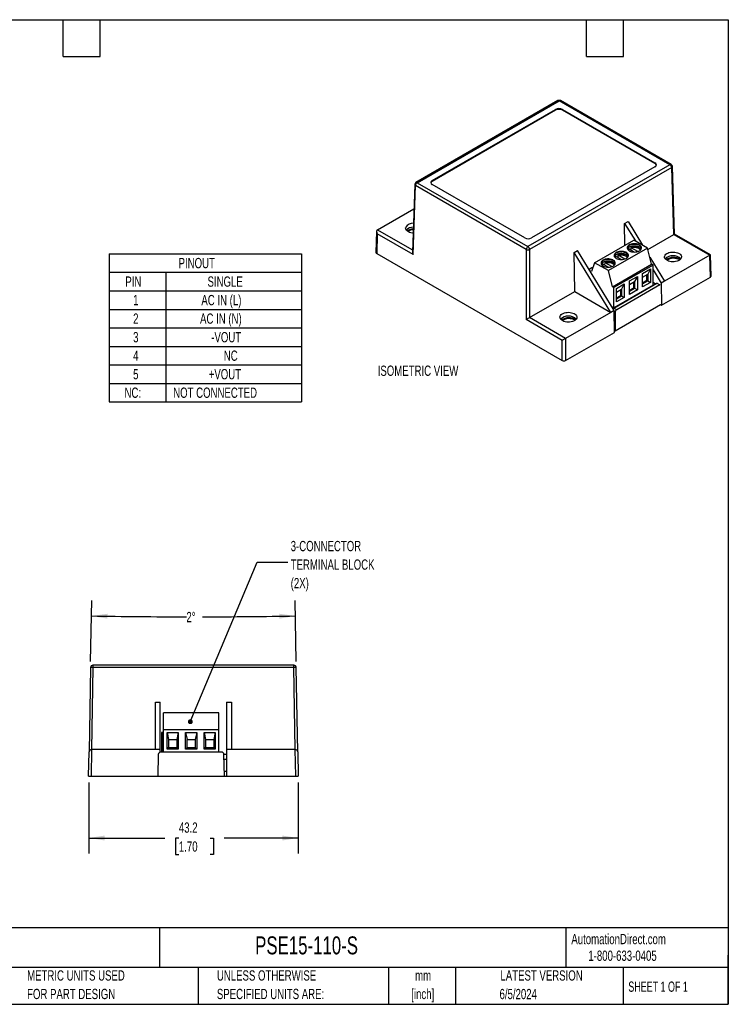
# Model space of a CAD drawing. Header units: millimetres. Extents: x 6 to 273, y 6 to 210.
# Tile 3 of 3: x 127 to 273, y 6 to 210. Entities that reach past the tile are written whole.
import ezdxf

# ---------------------------------------------------------------- set-up
doc = ezdxf.new("R2010")
doc.units = ezdxf.units.MM
doc.layers.add('DIMENSIONS', color=140, linetype='Continuous', lineweight=25)
doc.layers.add('TEXT', color=140, linetype='Continuous', lineweight=25)
doc.styles.add('SLDTEXTSTYLE0', font='TXT', dxfattribs={"width": 0.7})
doc.styles.add('SLDTEXTSTYLE1', font='TXT', dxfattribs={"width": 0.65})
doc.dimstyles.new('SLDDIMSTYLE0', dxfattribs={"dimtxt": 2.158008, "dimasz": 3.302, "dimexe": 0, "dimexo": 0.0625, "dimgap": 0.539502, "dimtad": 0, "dimtih": 1, "dimtoh": 1, "dimdec": 4, "dimzin": 12, "dimdsep": 46, "dimtxsty": 'SLDTEXTSTYLE0', "dimsah": 1, "dimcen": 0.09, "dimadec": 0, "dimazin": 3, "dimtfac": 1, "dimtdec": 0, "dimtofl": 0, "dimtmove": 0, "dimatfit": 3, "dimfxl": 0, "dimfrac": 2, "dimtolj": 1, "dimtzin": 12, "dimarcsym": 0})
doc.dimstyles.new('SLDDIMSTYLE1', dxfattribs={"dimtxt": 2.158008, "dimasz": 3.302, "dimexe": 0, "dimexo": 0.0625, "dimgap": 0.539502, "dimtad": 0, "dimtih": 1, "dimtoh": 1, "dimrnd": 1e-09, "dimzin": 12, "dimdsep": 46, "dimtxsty": 'SLDTEXTSTYLE0', "dimsah": 1, "dimcen": 0.09, "dimadec": 0, "dimazin": 3, "dimtfac": 1, "dimtofl": 0, "dimtmove": 0, "dimatfit": 3, "dimfxl": 0, "dimfrac": 2, "dimtolj": 1, "dimtzin": 12, "dimarcsym": 0})
doc.dimstyles.new('SLDDIMSTYLE3', dxfattribs={"dimtxt": 0.18, "dimasz": 1.016, "dimexe": 0, "dimexo": 0.0625, "dimgap": 0, "dimtad": 0, "dimtih": 1, "dimtoh": 1, "dimdec": 0, "dimrnd": 1e-09, "dimzin": 0, "dimdsep": 46, "dimtxsty": 'Standard', "dimblk1": 'DOT', "dimblk2": 'DOT', "dimsah": 1, "dimcen": 0.09, "dimadec": 0, "dimazin": 0, "dimtfac": 1.016, "dimtdec": 0, "dimtofl": 0, "dimtmove": 0, "dimatfit": 3, "dimldrblk": 'DOT', "dimfxl": 0, "dimfrac": 2, "dimtolj": 1, "dimtzin": 0, "dimarcsym": 0})

# ---------------------------------------------------------------- blocks, each defined once
blk = doc.blocks.new('SW_TABLEANNOTATION_0')
at = {"layer": 'DIMENSIONS', "color": 0}
for p, q in [((0, 0), (0, -3.82)), ((0, 0), (11.68, 0)), ((11.68, 0), (39.65, 0)), ((39.65, 0), (39.65, -3.82)), ((0, -3.82), (0, -7.64)), ((0, -3.82), (11.68, -3.82)), ((11.68, -3.82), (11.68, -7.64)), ((11.68, -3.82), (39.65, -3.82)), ((39.65, -3.82), (39.65, -7.64)), ((0, -7.64), (0, -11.47)), ((0, -7.64), (11.68, -7.64)), ((11.68, -7.64), (11.68, -11.47)), ((11.68, -7.64), (39.65, -7.64)), ((39.65, -7.64), (39.65, -11.47)), ((0, -11.47), (0, -15.29)), ((0, -11.47), (11.68, -11.47)), ((11.68, -11.47), (11.68, -15.29)), ((11.68, -11.47), (39.65, -11.47)), ((39.65, -11.47), (39.65, -15.29)), ((0, -15.29), (0, -19.11)), ((0, -15.29), (11.68, -15.29)), ((11.68, -15.29), (11.68, -19.11)), ((11.68, -15.29), (39.65, -15.29)), ((39.65, -15.29), (39.65, -19.11)), ((0, -19.11), (0, -22.93)), ((0, -19.11), (11.68, -19.11)), ((11.68, -19.11), (11.68, -22.93)), ((11.68, -19.11), (39.65, -19.11)), ((39.65, -19.11), (39.65, -22.93)), ((0, -22.93), (0, -26.76)), ((0, -22.93), (11.68, -22.93)), ((11.68, -22.93), (11.68, -26.76)), ((11.68, -22.93), (39.65, -22.93)), ((39.65, -22.93), (39.65, -26.76)), ((0, -26.76), (0, -30.58)), ((0, -26.76), (11.68, -26.76)), ((11.68, -26.76), (11.68, -30.58)), ((11.68, -26.76), (39.65, -26.76)), ((39.65, -26.76), (39.65, -30.58)), ((0, -30.58), (11.68, -30.58)), ((11.68, -30.58), (39.65, -30.58))]:
    blk.add_line(p, q, dxfattribs=at)
at = {"layer": 'DIMENSIONS', "color": 0, "attachment_point": 1, "style": 'SLDTEXTSTYLE0'}
for s, insert, char_height in [('PINOUT', (14.31, -0.86), 2.117), ('PIN', (3.34, -4.68), 2.117), ('SINGLE', (20.28, -4.68), 2.117), ('1', (4.94, -8.5), 2.12), ('AC IN (L)', (19.01, -8.5), 2.117), ('AC IN (N)', (18.74, -12.32), 2.117), ('2', (4.94, -12.32), 2.12), ('3', (4.94, -16.15), 2.12), ('-VOUT', (21.05, -16.15), 2.117), ('4', (4.94, -19.97), 2.12), ('NC', (23.63, -19.97), 2.117), ('5', (4.94, -23.79), 2.12), ('+VOUT', (20.53, -23.79), 2.117), ('NC:', (3.16, -27.61), 2.117), ('NOT CONNECTED', (13.2, -27.61), 2.1167)]:
    blk.add_mtext(s, dxfattribs=dict(at, insert=insert, char_height=char_height))
blk = doc.blocks.new('_D_6')
at = {"layer": 'DIMENSIONS'}
for p, q in [((141.58, 77.09), (141.8, 89.67)), ((183.96, 77.09), (183.74, 89.67))]:
    blk.add_line(p, q, dxfattribs=at)
for start, end in [(269, 269.93088), (270.08898, 271)]:
    blk.add_arc((162.77, 1290.88), 1204.56, start, end, dxfattribs=at)
for points in [[(141.75, 86.5), (145.04, 85.94), (145.06, 86.95)], [(183.79, 86.5), (180.48, 86.95), (180.5, 85.94)]]:
    blk.add_solid(points, dxfattribs=at)
at = {"layer": 'DIMENSIONS', "insert": (161.32, 87.33), "char_height": 2.117, "attachment_point": 1, "style": 'SLDTEXTSTYLE0'}
blk.add_mtext('2°', dxfattribs=at)
blk = doc.blocks.new('_D_7')
at = {"layer": 'DIMENSIONS'}
for p, q in [((141.2, 52.15), (141.2, 37.5)), ((184.37, 52.15), (184.37, 37.5)), ((141.2, 40.67), (156.85, 40.67)), ((159.77, 40.67), (159.05, 40.67)), ((159.05, 40.67), (159.05, 37.24)), ((166.19, 40.67), (166.91, 40.67)), ((166.91, 40.67), (166.91, 37.24)), ((184.37, 40.67), (169.11, 40.67)), ((159.05, 37.24), (159.77, 37.24)), ((166.91, 37.24), (166.19, 37.24))]:
    blk.add_line(p, q, dxfattribs=at)
for points in [[(141.2, 40.67), (144.5, 40.16), (144.5, 41.18)], [(184.37, 40.67), (181.07, 41.18), (181.07, 40.16)]]:
    blk.add_solid(points, dxfattribs=at)
at = {"layer": 'DIMENSIONS', "char_height": 2.117, "attachment_point": 1, "style": 'SLDTEXTSTYLE0'}
for s, insert in [('43.2', (159.77, 43.88)), ('1.70', (159.77, 39.97))]:
    blk.add_mtext(s, dxfattribs=dict(at, insert=insert))
blk = doc.blocks.new('_Dot')
at = {"color": 0, "linetype": 'ByBlock', "lineweight": -2}
blk.add_line((-0.5, 0), (-1, 0), dxfattribs=at)
at = {"color": 0, "linetype": 'ByBlock', "const_width": 0.5}
blk.add_lwpolyline([(-0.25, 0, 1), (0.25, 0, 1)], format="xyb", close=True, dxfattribs=at)

msp = doc.modelspace()

# ---------------------------------------------------------------- linework, layer by layer
for p, q in [((237.92547, 192.83929), (208.63862, 175.93235)), ((208.8886, 175.9076), (238.17545, 192.81454)), ((211.97714, 176.33621), (237.43299, 191.03156)), ((237.43299, 190.86825), (237.43299, 191.03156)), ((261.02763, 179.62226), (238.17545, 192.81454)), ((261.27761, 179.64701), (238.42543, 192.83929)), ((238.8472, 191.03156), (257.93908, 180.01005)), ((238.8472, 190.86825), (238.8472, 191.03156)), ((237.43299, 190.86825), (211.97714, 176.17291)), ((257.93908, 179.84674), (238.8472, 190.86825)), ((261.02763, 179.62226), (231.74078, 162.71532)), ((261.38113, 179.01704), (232.09428, 162.1101)), ((257.93908, 179.19364), (232.48324, 164.4983)), ((257.93908, 179.84674), (257.93908, 180.01005)), ((261.79852, 165.21038), (261.38113, 179.01704)), ((261.9485, 165.29986), (261.5274, 179.2291)), ((208.38883, 175.51444), (207.96803, 161.5951)), ((208.10558, 161.09457), (208.5351, 175.30238)), ((231.38728, 162.1101), (208.5351, 175.30238)), ((208.8886, 175.9076), (231.74078, 162.71532)), ((211.97714, 176.17291), (211.97714, 176.33621)), ((231.06903, 164.4983), (211.97714, 175.51981)), ((200.69308, 166.19), (208.23862, 170.54595)), ((251.66893, 167.51712), (252.37604, 167.92532)), ((251.73657, 163.00353), (251.66893, 167.51712)), ((251.66893, 167.51712), (253.88548, 163.88329)), ((252.37604, 167.92532), (255.36124, 163.03135)), ((200.5434, 165.88124), (200.41095, 161.49999)), ((200.68096, 165.38072), (200.55731, 161.29089)), ((208.10558, 161.09457), (200.68096, 165.38072)), ((207.97956, 161.97661), (200.68707, 166.18647)), ((256.47575, 162.13761), (261.79852, 165.21038)), ((261.80453, 165.21391), (269.22915, 160.92776)), ((269.37312, 161.01372), (261.9485, 165.29986)), ((245.49077, 159.39791), (253.573, 164.06368)), ((253.15117, 162.83684), (253.15117, 162.53314)), ((253.44031, 162.58813), (253.44031, 162.88157)), ((256.40142, 162.43086), (253.573, 164.06368)), ((200.55731, 161.29089), (238.8119, 139.20699)), ((231.38728, 162.1101), (231.38728, 147.65433)), ((232.09428, 162.1101), (232.09428, 148.06248)), ((241.27446, 161.51652), (241.98157, 161.92472)), ((241.39561, 153.43203), (241.27446, 161.51652)), ((248.82023, 149.14588), (241.27446, 161.51652)), ((249.52734, 149.55409), (241.98157, 161.92472)), ((256.40142, 162.43086), (248.31919, 157.76509)), ((249.93224, 160.68317), (251.04088, 160.04317)), ((250.28417, 160.89705), (250.24375, 160.50326)), ((251.7024, 160.15112), (250.35651, 160.92809)), ((250.45709, 161.28158), (250.45709, 160.97788)), ((250.74623, 161.03288), (250.74623, 161.32631)), ((252.62632, 162.23843), (253.73496, 161.59843)), ((252.97824, 162.45231), (252.93782, 162.05852)), ((254.39648, 161.70638), (253.05058, 162.48335)), ((257.24995, 159.08313), (256.40142, 162.43086)), ((256.88054, 160.54059), (259.92181, 155.55469)), ((269.22314, 160.92423), (259.92181, 155.55469)), ((269.35891, 156.43326), (269.22314, 160.92423)), ((269.50527, 156.64237), (269.37312, 161.01372)), ((245.49077, 159.39791), (244.81901, 157.58104)), ((248.31919, 157.76509), (245.49077, 159.39791)), ((247.23817, 159.12791), (248.3468, 158.48791)), ((247.59009, 159.3418), (247.54967, 158.948)), ((249.00833, 158.59586), (247.66243, 159.37283)), ((247.76302, 159.72632), (247.76302, 159.42262)), ((248.05216, 159.47762), (248.05216, 159.77105)), ((249.16772, 154.41735), (257.24995, 159.08313)), ((257.53279, 158.91984), (249.45056, 154.25407)), ((257.53279, 158.91984), (257.24995, 159.08313)), ((257.53279, 154.75549), (257.53279, 158.91984)), ((244.93181, 158.34011), (244.36699, 158.01404)), ((244.81901, 157.58104), (244.52897, 157.74848)), ((249.16772, 154.41735), (248.31919, 157.76509)), ((252.67851, 155.6276), (254.30485, 156.56647)), ((254.30485, 156.56647), (253.73917, 155.50495)), ((254.30485, 156.56647), (254.30485, 153.79023)), ((255.37258, 157.18286), (256.99893, 158.12173)), ((255.37258, 154.40662), (255.37258, 157.18286)), ((255.37258, 156.4479), (256.43324, 157.06021)), ((256.25647, 155.77414), (256.25647, 156.95816)), ((256.99893, 158.12173), (256.43324, 157.06021)), ((256.43324, 157.06021), (256.43324, 155.67209)), ((256.99893, 158.12173), (256.99893, 155.34549)), ((257.53279, 157.90382), (259.2147, 155.14648)), ((257.53279, 154.75549), (249.45056, 150.08971)), ((249.47284, 150.03212), (258.3419, 155.15212)), ((249.98443, 154.07234), (251.61078, 155.01121)), ((258.92558, 154.81517), (250.05652, 149.69517)), ((251.61078, 155.01121), (251.04509, 153.94969)), ((251.61078, 155.01121), (251.61078, 152.23497)), ((252.67851, 152.85136), (252.67851, 155.6276)), ((252.67851, 154.89265), (253.73917, 155.50495)), ((253.56239, 154.21888), (253.56239, 155.4029)), ((253.73917, 155.50495), (253.73917, 154.11683)), ((255.37258, 155.26389), (256.25647, 155.77414)), ((255.37258, 155.05978), (256.43324, 155.67209)), ((256.99893, 155.34549), (255.37258, 154.40662)), ((256.25647, 155.77414), (256.43324, 155.67209)), ((256.43324, 155.67209), (256.99893, 155.34549)), ((258.0662, 154.99296), (257.53279, 155.30089)), ((258.3419, 155.15212), (258.92558, 154.81517)), ((259.92181, 155.55469), (259.2147, 155.14648)), ((259.2147, 155.14648), (259.28259, 150.61632)), ((259.28259, 150.61632), (269.35891, 156.43326)), ((232.09428, 148.06248), (241.39561, 153.43203)), ((241.39561, 153.43203), (248.82023, 149.14588)), ((249.45056, 154.25407), (249.16772, 154.41735)), ((249.45056, 150.08971), (249.45056, 154.25407)), ((249.98443, 151.2961), (249.98443, 154.07234)), ((249.98443, 153.33739), (251.04509, 153.94969)), ((249.98443, 152.15337), (250.86831, 152.66363)), ((249.98443, 151.94927), (251.04509, 152.56158)), ((250.86831, 152.66363), (250.86831, 153.84764)), ((250.86831, 152.66363), (251.04509, 152.56158)), ((251.04509, 153.94969), (251.04509, 152.56158)), ((251.04509, 152.56158), (251.61078, 152.23497)), ((252.67851, 153.70863), (253.56239, 154.21888)), ((252.67851, 153.50453), (253.73917, 154.11683)), ((254.30485, 153.79023), (252.67851, 152.85136)), ((253.56239, 154.21888), (253.73917, 154.11683)), ((253.73917, 154.11683), (254.30485, 153.79023)), ((249.70908, 145.34064), (259.0652, 150.74181)), ((251.61078, 152.23497), (249.98443, 151.2961)), ((259.0652, 150.74181), (259.28259, 150.61632)), ((248.82023, 149.14588), (239.5189, 143.77634)), ((249.52734, 149.55409), (248.82023, 149.14588)), ((249.45056, 150.08971), (249.06477, 150.31243)), ((250.05652, 149.69517), (249.47284, 150.03212)), ((249.59522, 145.02392), (249.52734, 149.55409)), ((249.70908, 149.08645), (249.53282, 149.18821)), ((249.70908, 149.08645), (249.70908, 145.34064)), ((238.8119, 143.36819), (231.38728, 147.65433)), ((239.51278, 143.77287), (232.08816, 148.05901)), ((239.5189, 139.20699), (249.59522, 145.02392)), ((249.58944, 145.40971), (249.70908, 145.34064)), ((238.8119, 139.20699), (238.8119, 143.36819)), ((239.5189, 143.77634), (239.5189, 139.20699)), ((141.56246, 75.82458), (141.25875, 58.42458)), ((142.06239, 75.82458), (141.76725, 58.91585)), ((183.48025, 76.31585), (142.06239, 76.31585)), ((142.06239, 76.31585), (142.06239, 75.82458)), ((183.48025, 75.82458), (142.06239, 75.82458)), ((183.48025, 75.82458), (183.48025, 76.31585)), ((183.77539, 58.91585), (183.48025, 75.82458)), ((184.28389, 58.42458), (183.98017, 75.82458)), ((154.92132, 58.91585), (154.92132, 68.73111)), ((154.92132, 68.73111), (155.92132, 68.73111)), ((155.92132, 58.91585), (155.92132, 68.73111)), ((169.62132, 68.73111), (170.62132, 68.73111)), ((169.62132, 68.73111), (169.62132, 58.91585)), ((170.62132, 68.73111), (170.62132, 58.91585)), ((168.01937, 66.51585), (156.58937, 66.51585)), ((156.58937, 63.01585), (156.58937, 66.51585)), ((168.01937, 63.01585), (168.01937, 66.51585)), ((168.01937, 63.01585), (156.58937, 63.01585)), ((156.58937, 58.41585), (156.58937, 63.01585)), ((168.01937, 58.41585), (168.01937, 63.01585)), ((156.16937, 62.41585), (156.16937, 58.41585)), ((156.31163, 62.41585), (156.16937, 62.41585)), ((156.58937, 62.41585), (156.31163, 62.41585)), ((156.31163, 62.41585), (156.31163, 58.41585)), ((157.34437, 62.41585), (159.64437, 62.41585)), ((157.34437, 59.01585), (157.34437, 62.41585)), ((157.34437, 62.41585), (157.64437, 61.01585)), ((157.64437, 61.01585), (157.64437, 59.31585)), ((157.64437, 61.01585), (159.34437, 61.01585)), ((159.64437, 62.41585), (159.34437, 61.01585)), ((159.34437, 61.01585), (159.34437, 59.31585)), ((159.64437, 62.41585), (159.64437, 59.01585)), ((161.15437, 62.41585), (163.45437, 62.41585)), ((161.15437, 59.01585), (161.15437, 62.41585)), ((161.15437, 62.41585), (161.45437, 61.01585)), ((161.45437, 59.31585), (161.45437, 61.01585)), ((161.45437, 61.01585), (163.15437, 61.01585)), ((163.45437, 62.41585), (163.15437, 61.01585)), ((163.15437, 61.01585), (163.15437, 59.31585)), ((163.45437, 62.41585), (163.45437, 59.01585)), ((164.96437, 62.41585), (167.26437, 62.41585)), ((164.96437, 59.01585), (164.96437, 62.41585)), ((164.96437, 62.41585), (165.26437, 61.01585)), ((165.26437, 61.01585), (165.26437, 59.31585)), ((165.26437, 61.01585), (166.96437, 61.01585)), ((167.26437, 62.41585), (166.96437, 61.01585)), ((166.96437, 61.01585), (166.96437, 59.31585)), ((167.26437, 62.41585), (167.26437, 59.01585)), ((157.34437, 59.01585), (157.64437, 59.31585)), ((159.64437, 59.01585), (157.34437, 59.01585)), ((157.64437, 59.31585), (159.34437, 59.31585)), ((159.34437, 59.31585), (159.64437, 59.01585)), ((161.15437, 59.01585), (161.45437, 59.31585)), ((163.45437, 59.01585), (161.15437, 59.01585)), ((161.45437, 59.31585), (163.15437, 59.31585)), ((163.15437, 59.31585), (163.45437, 59.01585)), ((164.96437, 59.01585), (165.26437, 59.31585)), ((167.26437, 59.01585), (164.96437, 59.01585)), ((165.26437, 59.31585), (166.96437, 59.31585)), ((166.96437, 59.31585), (167.26437, 59.01585)), ((141.17132, 53.41585), (141.25875, 58.42458)), ((141.76725, 58.91585), (141.67124, 53.41585)), ((154.92132, 58.91585), (141.76725, 58.91585)), ((155.92132, 58.91585), (154.92132, 58.91585)), ((155.53157, 57.92458), (155.45287, 53.41585)), ((155.92132, 58.40356), (155.92132, 58.91585)), ((168.57424, 58.41585), (156.03149, 58.41585)), ((169.15287, 53.41585), (169.07417, 57.92458)), ((169.62132, 57.91585), (169.07432, 57.91585)), ((169.09177, 56.91585), (169.62132, 56.91585)), ((169.62132, 58.91585), (169.62132, 53.41585)), ((170.62132, 58.91585), (169.62132, 58.91585)), ((183.77539, 58.91585), (170.62132, 58.91585)), ((183.87139, 53.41585), (183.77539, 58.91585)), ((184.28389, 58.42458), (184.37132, 53.41585)), ((141.17132, 53.41585), (141.67124, 53.41585)), ((141.67124, 53.41585), (155.45287, 53.41585)), ((155.45287, 53.41585), (169.15287, 53.41585)), ((169.62132, 54.41585), (169.13541, 54.41585)), ((169.15287, 53.41585), (169.62132, 53.41585)), ((169.62132, 53.41585), (183.87139, 53.41585)), ((183.87139, 53.41585), (184.37132, 53.41585))]:
    msp.add_line(p, q)
at = {"flags": 128}
for points in [[(208.08643, 165.51161), (207.90922, 165.52742), (207.61708, 165.5781), (207.34462, 165.65729), (207.10012, 165.76259), (206.89101, 165.8908), (206.72364, 166.03803), (206.6031, 166.19979), (206.53305, 166.37119), (206.51562, 166.547), (206.55134, 166.72189)], [(253.3758, 161.6155), (253.65454, 161.59782), (253.93404, 161.61091), (254.20419, 161.65431), (254.45524, 161.72643), (254.6781, 161.82468), (254.86473, 161.9455), (255.00838, 162.08452), (255.10386, 162.23673), (255.14771, 162.39662), (255.13835, 162.55841), (255.07613, 162.71625), (254.96328, 162.86445), (254.80389, 162.99763), (254.60372, 163.111), (254.37, 163.20045), (254.11118, 163.26274), (253.83661, 163.29564), (253.55623, 163.29794), (253.28015, 163.26957), (253.01837, 163.21155), (252.78033, 163.12598), (252.57465, 163.01595), (252.40876, 162.88543), (252.28866, 162.73915), (252.21868, 162.58239), (252.20135, 162.42082), (252.2373, 162.26028), (252.32524, 162.10656), (252.46198, 161.96523), (252.64257, 161.8414), (252.86051, 161.73953), (253.1079, 161.66331), (253.3758, 161.6155)], [(255.14671, 162.38799), (255.13835, 162.43593), (255.07613, 162.59377), (254.96328, 162.74197), (254.80389, 162.87515), (254.60372, 162.98852), (254.37, 163.07797), (254.11118, 163.14026), (253.83661, 163.17316), (253.55623, 163.17546), (253.28015, 163.14709), (253.01837, 163.08907), (252.78033, 163.0035), (252.57465, 162.89347), (252.40876, 162.76295), (252.28866, 162.61667), (252.21868, 162.45991), (252.20435, 162.38799)], [(253.05058, 162.48335), (253.29512, 162.54758), (253.55806, 162.57938), (253.82669, 162.57723), (254.088, 162.54122), (254.32935, 162.4731), (254.53906, 162.37616), (254.70698, 162.2551), (254.82499, 162.11577), (254.88736, 161.96492), (254.88756, 161.96397)], [(250.68172, 160.06024), (250.96046, 160.04256), (251.23996, 160.05566), (251.51011, 160.09905), (251.76116, 160.17117), (251.98402, 160.26942), (252.17065, 160.39024), (252.3143, 160.52926), (252.40978, 160.68147), (252.45363, 160.84136), (252.44428, 161.00315), (252.38205, 161.161), (252.2692, 161.30919), (252.10981, 161.44238), (251.90964, 161.55574), (251.67592, 161.64519), (251.4171, 161.70749), (251.14254, 161.74038), (250.86215, 161.74269), (250.58607, 161.71431), (250.32429, 161.65629), (250.08626, 161.57072), (249.88058, 161.46069), (249.71469, 161.33018), (249.59458, 161.1839), (249.5246, 161.02714), (249.50727, 160.86557), (249.54323, 160.70502), (249.63116, 160.55131), (249.7679, 160.40998), (249.9485, 160.28614), (250.16643, 160.18427), (250.41382, 160.10805), (250.68172, 160.06024)], [(252.45263, 160.83274), (252.44428, 160.88067), (252.38205, 161.03851), (252.2692, 161.18671), (252.10981, 161.31989), (251.90964, 161.43326), (251.67592, 161.52271), (251.4171, 161.58501), (251.14254, 161.6179), (250.86215, 161.6202), (250.58607, 161.59183), (250.32429, 161.53381), (250.08626, 161.44824), (249.88058, 161.33821), (249.71469, 161.20769), (249.59458, 161.06141), (249.5246, 160.90466), (249.51027, 160.83274)], [(249.76941, 160.40871), (249.82099, 160.542), (249.93224, 160.68317)], [(250.35651, 160.92809), (250.60104, 160.99232), (250.86398, 161.02413), (251.13261, 161.02197), (251.39393, 160.98597), (251.63528, 160.91784), (251.84499, 160.82091), (252.01291, 160.69984), (252.13091, 160.56051), (252.19328, 160.40966), (252.19349, 160.40871)], [(252.46349, 161.96397), (252.51506, 162.09726), (252.62632, 162.23843)], [(259.9379, 160.80293), (260.02569, 160.97158), (260.16287, 161.12886), (260.34527, 161.27001), (260.56736, 161.39073), (260.8224, 161.48735), (261.10261, 161.55693), (261.39951, 161.59737), (261.70405, 161.60744), (262.007, 161.58682), (262.29914, 161.53614), (262.5716, 161.45695), (262.8161, 161.35165), (263.02521, 161.22344), (263.19258, 161.07621), (263.31312, 160.91444), (263.38317, 160.74305), (263.4006, 160.56724), (263.36488, 160.39235), (263.2771, 160.2237), (263.13992, 160.06641), (262.95751, 159.92527), (262.73542, 159.80455), (262.48039, 159.70793), (262.20017, 159.63834), (261.90328, 159.59791), (261.59873, 159.58784), (261.29579, 159.60846), (261.00364, 159.65914), (260.73118, 159.73833), (260.48668, 159.84363), (260.27757, 159.97184), (260.11021, 160.11907), (259.98967, 160.28084), (259.91962, 160.45223), (259.90219, 160.62804), (259.9379, 160.80293)], [(247.98765, 158.50498), (248.26639, 158.4873), (248.54588, 158.5004), (248.81604, 158.54379), (249.06708, 158.61591), (249.28995, 158.71416), (249.47658, 158.83498), (249.62023, 158.97401), (249.7157, 159.12622), (249.75956, 159.2861), (249.7502, 159.44789), (249.68797, 159.60574), (249.57513, 159.75393), (249.41574, 159.88712), (249.21556, 160.00048), (248.98184, 160.08993), (248.72302, 160.15223), (248.44846, 160.18512), (248.16807, 160.18743), (247.892, 160.15906), (247.63021, 160.10104), (247.39218, 160.01546), (247.1865, 159.90543), (247.02061, 159.77492), (246.9005, 159.62864), (246.83052, 159.47188), (246.81319, 159.31031), (246.84915, 159.14976), (246.93708, 158.99605), (247.07382, 158.85472), (247.25442, 158.73088), (247.47235, 158.62901), (247.71974, 158.5528), (247.98765, 158.50498)], [(249.75855, 159.27748), (249.7502, 159.32541), (249.68797, 159.48326), (249.57513, 159.63145), (249.41574, 159.76464), (249.21556, 159.878), (248.98184, 159.96745), (248.72302, 160.02975), (248.44846, 160.06264), (248.16807, 160.06495), (247.892, 160.03658), (247.63021, 159.97856), (247.39218, 159.89298), (247.1865, 159.78295), (247.02061, 159.65244), (246.9005, 159.50616), (246.83052, 159.3494), (246.81619, 159.27748)], [(247.07534, 158.85346), (247.12691, 158.98675), (247.23817, 159.12791)], [(247.66243, 159.37283), (247.90696, 159.43706), (248.16991, 159.46887), (248.43854, 159.46672), (248.69985, 159.43071), (248.9412, 159.36259), (249.15091, 159.26565), (249.31883, 159.14459), (249.43683, 159.00526), (249.49921, 158.8544), (249.49941, 158.85346)], [(238.37115, 148.3527), (238.45893, 148.52135), (238.59611, 148.67864), (238.77852, 148.81979), (239.00061, 148.94051), (239.25564, 149.03712), (239.53586, 149.10671), (239.83275, 149.14715), (240.1373, 149.15721), (240.44024, 149.13659), (240.73239, 149.08592), (241.00485, 149.00672), (241.24935, 148.90142), (241.45846, 148.77321), (241.62583, 148.62599), (241.74637, 148.46422), (241.81641, 148.29283), (241.83384, 148.11702), (241.79813, 147.94213), (241.71034, 147.77348), (241.57316, 147.61619), (241.39076, 147.47504), (241.16867, 147.35433), (240.91364, 147.25771), (240.63342, 147.18812), (240.33652, 147.14768), (240.03198, 147.13762), (239.72903, 147.15824), (239.43689, 147.20892), (239.16443, 147.28811), (238.91993, 147.39341), (238.71082, 147.52162), (238.54345, 147.66884), (238.42291, 147.83061), (238.35286, 148.002), (238.33543, 148.17782), (238.37115, 148.3527)]]:
    msp.add_lwpolyline(points, dxfattribs=at)
for centre, radius, start, end in [((238.14009, 189.66685), 1.53702, 62.6096722, 117.3903278), ((238.14009, 189.50354), 1.53702, 62.6096722, 117.3903278), ((238.17545, 192.40627), 0.5, 60.0026908, 119.9973117), ((238.03028, 192.62317), 0.2402, 52.8179108, 115.8716308), ((238.32061, 192.62317), 0.2402, 64.1283697, 127.1820927), ((257.78416, 179.60185), 0.43662, 290.7834208, 69.2165792), ((257.70771, 179.36057), 0.53842, 17.2450825, 64.5494976), ((261.17356, 179.4231), 0.2469, 65.0771514, 126.2333071), ((260.61198, 178.97364), 0.77037, 3.2296536, 57.3477381), ((261.02763, 179.21399), 0.5, 1.7316054, 60.0026883), ((261.27736, 179.24509), 0.25055, 294.4654752, 356.3398108), ((208.8886, 175.49933), 0.5, 119.9973117, 178.2683945), ((208.63216, 175.52581), 0.2436, 182.6753662, 246.5193475), ((209.30424, 175.25898), 0.77037, 122.6522618, 176.7703463), ((208.74266, 175.70845), 0.2469, 53.7666912, 114.9228504), ((212.20852, 175.68674), 0.53842, 115.4505024, 162.7549175), ((212.13207, 175.92801), 0.43662, 110.7834208, 249.2165792), ((208.02767, 165.77448), 1.75417, 86.0901689, 147.3104434), ((208.06358, 164.77264), 1.93457, 88.5027223, 136.3360105), ((208.25245, 163.66532), 2.71195, 92.958352, 122.2450516), ((208.23853, 163.99331), 2.20886, 93.409061, 124.1991), ((231.77613, 165.86301), 1.53702, 242.6096722, 297.3903278), ((232.15642, 162.0667), 0.77037, 122.6522619, 176.7703464), ((231.32513, 162.0667), 0.77037, 3.2296536, 57.3477381), ((231.74078, 162.81994), 0.79298, 243.5265229, 296.4734771), ((261.65139, 158.52012), 2.31273, 46.2003818, 133.7996182), ((261.77373, 157.38245), 3.09265, 62.5436345, 120.7586179), ((261.77276, 157.70388), 2.59969, 61.0008987, 122.3013537), ((245.03873, 158.13116), 0.23471, 73.4477896, 117.0974558), ((240.08464, 146.0699), 2.31273, 46.2003818, 133.7996182), ((240.20697, 144.93223), 3.09265, 62.5436345, 120.7586179), ((240.20601, 145.25366), 2.59969, 61.0008987, 122.3013537), ((142.06239, 75.81585), 0.5, 90, 179), ((141.81243, 68.66081), 7.16813, 88.0016175, 91.9983824), ((183.48025, 75.81585), 0.5, 1, 90), ((183.73021, 68.66081), 7.16813, 88.0016174, 91.9983826), ((141.75867, 58.41585), 0.5, 90, 179), ((156.03149, 57.91585), 0.5, 90, 179), ((168.57424, 57.91585), 0.5, 1, 90), ((183.78397, 58.41585), 0.5, 1, 90)]:
    msp.add_arc(centre, radius, start, end)
for centre, major_axis, ratio, start_param, end_param in [((201.03445, 165.57766), (-0.34131, 0.61232), 0.577246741, 0.017332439, 1.570675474), ((261.45715, 165.00618), (0.49135, 0.29368), 0.000202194, 6.283072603, 7.068614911), ((200.91103, 161.49496), (0.50015, 0), 0.577111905, 3.12414751, 3.926838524), ((208.45908, 161.29152), (-0.34131, 0.61232), 0.577246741, 0.76798446, 1.570675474), ((268.88177, 160.72003), (0.49135, 0.29368), 0.000202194, 6.283072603, 7.068614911), ((269.0052, 156.63733), (0.50015, 0), 0.577111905, 5.497939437, 6.300630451), ((258.33573, 154.74742), (0.25641, 0.42929), 0.567220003, 0.571576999, 0.793745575), ((258.93175, 154.40334), (0.24331, 0.43685), 0.587367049, 0.55411024, 0.776278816), ((249.46667, 149.62741), (0.25641, 0.42929), 0.567220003, 0.793745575, 1.251073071), ((250.06269, 149.28334), (0.24331, 0.43685), 0.587367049, 0.776278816, 2.32962185), ((231.74078, 147.85128), (0.49998, 0.28868), 0.015053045, 0.794008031, 2.347351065), ((239.1654, 143.56514), (0.49998, 0.28868), 0.015053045, 0.794008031, 2.347351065), ((239.1654, 139.41118), (0.5, 0), 0.577463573, 3.92714311, 5.497634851)]:
    msp.add_ellipse(centre, major_axis=major_axis, ratio=ratio, start_param=start_param, end_param=end_param)
for points in [[(200.68707, 166.18647), (200.68906, 166.18766), (200.69106, 166.18884), (200.69308, 166.19)], [(261.79852, 165.21038), (261.80054, 165.21154), (261.80255, 165.21272), (261.80453, 165.21391)], [(269.22915, 160.92776), (269.22717, 160.92658), (269.22516, 160.9254), (269.22314, 160.92423)], [(232.08816, 148.05901), (232.09022, 148.06016), (232.09225, 148.06131), (232.09428, 148.06248)], [(239.5189, 143.77634), (239.51688, 143.77517), (239.51484, 143.77401), (239.51278, 143.77287)], [(141.76725, 58.91585), (141.76439, 58.91585), (141.76153, 58.91585), (141.75867, 58.91585)], [(183.78397, 58.91585), (183.78111, 58.91585), (183.77825, 58.91585), (183.77539, 58.91585)]]:
    msp.add_open_spline(points, degree=3)
for points, knots in [([(252.30439, 162.16306), (252.30288, 162.1717), (252.29455, 162.21955), (252.31633, 162.29903), (252.37523, 162.41385), (252.47584, 162.52539), (252.6184, 162.63238), (252.79555, 162.72433), (252.96755, 162.79102), (253.08575, 162.81744), (253.12754, 162.82678)], [0, 0, 0, 0, 0.036944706, 0.204703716, 0.344510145, 0.494031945, 0.637507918, 0.779734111, 0.922120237, 1, 1, 1, 1]), ([(254.93592, 162.03435), (254.91493, 162.07303), (254.86782, 162.15982), (254.74691, 162.27835), (254.5858, 162.3896), (254.3909, 162.48062), (254.17121, 162.54834), (253.9346, 162.59032), (253.68925, 162.60558), (253.44394, 162.5931), (253.20146, 162.55494), (253.05434, 162.5069), (252.97926, 162.48238)], [0, 0, 0, 0, 0.079375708, 0.17809269, 0.279341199, 0.381815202, 0.484381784, 0.586737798, 0.688931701, 0.791100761, 0.893384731, 1, 1, 1, 1]), ([(253.15117, 162.83684), (253.17559, 162.83966), (253.20033, 162.84621), (253.25296, 162.86126), (253.28163, 162.86976), (253.3367, 162.8783), (253.36229, 162.87827), (253.40591, 162.87805), (253.42449, 162.87816), (253.44031, 162.88157)], [0, 0, 0, 0, 0.25, 0.25, 0.5, 0.5, 0.75, 0.75, 1, 1, 1, 1]), ([(253.48847, 162.88415), (253.56707, 162.88799), (253.72908, 162.8959), (253.95019, 162.88145), (254.08346, 162.85595), (254.13769, 162.84558)], [0, 0, 0, 0, 0.358446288, 0.738920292, 1, 1, 1, 1]), ([(254.13769, 162.84558), (254.16272, 162.84152), (254.26748, 162.82455), (254.43515, 162.77163), (254.63031, 162.69011), (254.79146, 162.5924), (254.91487, 162.48617), (254.99949, 162.37725), (255.04201, 162.26994), (255.05844, 162.20064), (255.04881, 162.16182), (255.04812, 162.15901)], [0, 0, 0, 0, 0.0424936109, 0.1778834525, 0.3123147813, 0.4456106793, 0.5779965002, 0.7104135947, 0.8453160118, 0.9888137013, 1, 1, 1, 1]), ([(249.61031, 160.60781), (249.60881, 160.61644), (249.60047, 160.6643), (249.62225, 160.74377), (249.68115, 160.85859), (249.78177, 160.97013), (249.92432, 161.07712), (250.10148, 161.16907), (250.27347, 161.23576), (250.39167, 161.26219), (250.43346, 161.27153)], [0, 0, 0, 0, 0.036944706, 0.204703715, 0.344510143, 0.494031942, 0.637507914, 0.779734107, 0.922120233, 1, 1, 1, 1]), ([(249.88811, 160.69704), (249.86452, 160.67394), (249.79689, 160.60769), (249.73673, 160.53425), (249.71891, 160.48066), (249.71852, 160.47951)], [0, 0, 0, 0, 0.3437953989, 0.9858748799, 1, 1, 1, 1]), ([(249.93224, 160.68317), (249.92392, 160.68699), (249.90727, 160.69463), (249.88676, 160.69392), (249.87819, 160.68616), (249.87476, 160.68306)], [0, 0, 0, 0, 0.375120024, 0.75046202, 1, 1, 1, 1]), ([(250.35651, 160.92809), (250.34817, 160.9329), (250.33972, 160.93614), (250.33185, 160.93751), (250.32398, 160.93888), (250.31647, 160.93842), (250.30998, 160.93612), (250.3036, 160.93385), (250.29803, 160.92973), (250.29378, 160.92408), (250.28966, 160.91859), (250.28667, 160.91148), (250.28509, 160.90337), (250.2847, 160.90133), (250.28439, 160.89922), (250.28417, 160.89705)], [0, 0, 0, 0, 0.0000353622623, 0.0000353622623, 0.0000353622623, 0.0000707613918, 0.0000707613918, 0.0000707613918, 0.0001055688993, 0.0001055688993, 0.0001055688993, 0.0001393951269, 0.0001393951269, 0.0001393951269, 0.0001477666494, 0.0001477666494, 0.0001477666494, 0.0001477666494]), ([(252.24184, 160.4791), (252.22085, 160.51778), (252.17374, 160.60456), (252.05284, 160.72309), (251.89172, 160.83434), (251.69682, 160.92536), (251.47713, 160.99308), (251.24052, 161.03507), (250.99517, 161.05032), (250.74986, 161.03784), (250.50738, 160.99968), (250.36027, 160.95164), (250.28518, 160.92712)], [0, 0, 0, 0, 0.079375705, 0.178092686, 0.279341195, 0.381815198, 0.484381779, 0.586737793, 0.688931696, 0.791100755, 0.893384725, 1, 1, 1, 1]), ([(250.45709, 161.28158), (250.48152, 161.2844), (250.50625, 161.29095), (250.55888, 161.30601), (250.58755, 161.3145), (250.64262, 161.32305), (250.66821, 161.32301), (250.71183, 161.3228), (250.73042, 161.3229), (250.74623, 161.32631)], [0, 0, 0, 0, 0.25, 0.25, 0.5, 0.5, 0.75, 0.75, 1, 1, 1, 1]), ([(250.7944, 161.32889), (250.87299, 161.33273), (251.035, 161.34064), (251.25611, 161.32619), (251.38938, 161.3007), (251.44361, 161.29032)], [0, 0, 0, 0, 0.35844629, 0.738920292, 1, 1, 1, 1]), ([(251.44361, 161.29032), (251.46864, 161.28626), (251.5734, 161.26929), (251.74107, 161.21637), (251.93623, 161.13485), (252.09738, 161.03715), (252.22079, 160.93091), (252.30542, 160.82199), (252.34793, 160.71468), (252.36436, 160.64538), (252.35474, 160.60656), (252.35404, 160.60376)], [0, 0, 0, 0, 0.0424936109, 0.1778834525, 0.3123147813, 0.4456106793, 0.5779965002, 0.7104135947, 0.8453160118, 0.9888137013, 1, 1, 1, 1]), ([(252.58218, 162.2523), (252.5586, 162.2292), (252.49097, 162.16295), (252.43081, 162.08951), (252.41298, 162.03592), (252.4126, 162.03477)], [0, 0, 0, 0, 0.343795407, 0.985874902, 1, 1, 1, 1]), ([(252.62632, 162.23843), (252.618, 162.24225), (252.60134, 162.24989), (252.58084, 162.24918), (252.57226, 162.24141), (252.56884, 162.23831)], [0, 0, 0, 0, 0.375120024, 0.750462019, 1, 1, 1, 1]), ([(253.05058, 162.48335), (253.04225, 162.48816), (253.0338, 162.4914), (253.02593, 162.49277), (253.01805, 162.49414), (253.01054, 162.49368), (253.00405, 162.49137), (252.99767, 162.48911), (252.9921, 162.48499), (252.98786, 162.47934), (252.98373, 162.47384), (252.98074, 162.46674), (252.97917, 162.45863), (252.97878, 162.45659), (252.97847, 162.45448), (252.97824, 162.45231)], [0, 0, 0, 0, 0.0000353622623, 0.0000353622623, 0.0000353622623, 0.0000707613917, 0.0000707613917, 0.0000707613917, 0.0001055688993, 0.0001055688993, 0.0001055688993, 0.0001393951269, 0.0001393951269, 0.0001393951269, 0.0001477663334, 0.0001477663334, 0.0001477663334, 0.0001477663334]), ([(246.91623, 159.05255), (246.91473, 159.06119), (246.9064, 159.10904), (246.92818, 159.18852), (246.98708, 159.30334), (247.08769, 159.41488), (247.23024, 159.52186), (247.4074, 159.61381), (247.5794, 159.68051), (247.69759, 159.70693), (247.73938, 159.71627)], [0, 0, 0, 0, 0.036944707, 0.204703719, 0.34451015, 0.494031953, 0.637507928, 0.779734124, 0.922120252, 1, 1, 1, 1]), ([(247.19403, 159.14179), (247.17045, 159.11868), (247.10281, 159.05243), (247.04265, 158.97899), (247.02483, 158.9254), (247.02444, 158.92425)], [0, 0, 0, 0, 0.3437953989, 0.9858748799, 1, 1, 1, 1]), ([(247.23817, 159.12791), (247.22984, 159.13173), (247.21319, 159.13938), (247.19269, 159.13867), (247.18411, 159.1309), (247.18069, 159.1278)], [0, 0, 0, 0, 0.375120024, 0.75046202, 1, 1, 1, 1]), ([(247.66243, 159.37283), (247.6541, 159.37765), (247.64564, 159.38088), (247.63778, 159.38225), (247.6299, 159.38362), (247.62239, 159.38316), (247.6159, 159.38086), (247.60952, 159.37859), (247.60395, 159.37448), (247.59971, 159.36882), (247.59558, 159.36333), (247.59259, 159.35623), (247.59102, 159.34811), (247.59062, 159.34607), (247.59031, 159.34396), (247.59009, 159.3418)], [0, 0, 0, 0, 0.0000353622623, 0.0000353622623, 0.0000353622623, 0.0000707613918, 0.0000707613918, 0.0000707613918, 0.0001055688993, 0.0001055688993, 0.0001055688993, 0.0001393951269, 0.0001393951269, 0.0001393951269, 0.0001477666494, 0.0001477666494, 0.0001477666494, 0.0001477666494]), ([(249.54777, 158.92384), (249.52677, 158.96252), (249.47967, 159.0493), (249.35876, 159.16783), (249.19764, 159.27909), (249.00275, 159.3701), (248.78306, 159.43783), (248.54645, 159.47981), (248.3011, 159.49506), (248.05579, 159.48258), (247.81331, 159.44442), (247.66619, 159.39638), (247.5911, 159.37186)], [0, 0, 0, 0, 0.079375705, 0.178092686, 0.279341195, 0.381815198, 0.484381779, 0.586737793, 0.688931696, 0.791100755, 0.893384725, 1, 1, 1, 1]), ([(247.76302, 159.72632), (247.78744, 159.72914), (247.81218, 159.73569), (247.8648, 159.75075), (247.89347, 159.75925), (247.94855, 159.76779), (247.97414, 159.76776), (248.01776, 159.76754), (248.03634, 159.76764), (248.05216, 159.77105)], [0, 0, 0, 0, 0.25, 0.25, 0.5, 0.5, 0.75, 0.75, 1, 1, 1, 1]), ([(248.10032, 159.77363), (248.17891, 159.77747), (248.34093, 159.78539), (248.56204, 159.77093), (248.6953, 159.74544), (248.74954, 159.73506)], [0, 0, 0, 0, 0.358446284, 0.738920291, 1, 1, 1, 1]), ([(248.74954, 159.73506), (248.77456, 159.73101), (248.87933, 159.71403), (249.04699, 159.66112), (249.24216, 159.57959), (249.40331, 159.48189), (249.52671, 159.37565), (249.61134, 159.26673), (249.65386, 159.15943), (249.67028, 159.09012), (249.66066, 159.05131), (249.65996, 159.0485)], [0, 0, 0, 0, 0.042493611, 0.177883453, 0.312314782, 0.44561068, 0.5779965, 0.710413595, 0.845316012, 0.988813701, 1, 1, 1, 1])]:
    msp.add_open_spline(points, degree=3, knots=knots)
at = {"layer": 'TEXT'}
for p, q in [((6.35, 209.55), (273.05, 209.55)), ((135.89, 201.93), (135.89, 209.55)), ((143.51, 201.93), (143.51, 209.55)), ((243.84, 201.93), (243.84, 209.55)), ((251.46, 201.93), (251.46, 209.55)), ((273.05, 209.55), (273.05, 6.35)), ((135.89, 201.93), (143.51, 201.93)), ((243.84, 201.93), (251.46, 201.93)), ((273.05, 22.12611), (6.35, 22.12611)), ((155.7589, 22.12611), (155.7589, 13.97)), ((239.57538, 22.12611), (239.57538, 13.97)), ((273.05, 6.35), (273.05, 16.51)), ((273.05, 13.97), (6.35, 13.97)), ((163.78018, 13.97), (163.78018, 6.35)), ((203.0243, 13.97), (203.0243, 6.35)), ((216.8121, 13.97), (216.8121, 6.35)), ((251.34875, 13.97), (251.34875, 6.35)), ((6.35, 6.35), (273.05, 6.35))]:
    msp.add_line(p, q, dxfattribs=at)

# ---------------------------------------------------------------- block references
at = {"layer": 'DIMENSIONS'}
msp.add_blockref('SW_TABLEANNOTATION_0', (145.39997, 161.24022), dxfattribs=at)

# ---------------------------------------------------------------- texts
at = {"color": 179, "linetype": 'Continuous', "lineweight": 18, "char_height": 2.1166667, "attachment_point": 1, "style": 'SLDTEXTSTYLE0'}
for s, insert in [('AutomationDirect.com', (240.69496, 20.87653)), ('1-800-633-0405', (244.19158, 17.43702))]:
    msp.add_mtext(s, dxfattribs=dict(at, insert=insert))
at = {"layer": 'DIMENSIONS', "attachment_point": 1, "style": 'SLDTEXTSTYLE0'}
for s, insert, char_height in [('ISOMETRIC VIEW', (200.77114, 138.16568), 2.1166667), ('3-CONNECTOR', (182.82657, 101.97842), 2.1166667), ('TERMINAL BLOCK', (182.82657, 98.1562), 2.1166667), ('(2X)', (182.82657, 94.33398), 2.116667)]:
    msp.add_mtext(s, dxfattribs=dict(at, insert=insert, char_height=char_height))
at = {"layer": 'TEXT'}
for s, insert, char_height, attachment_point, style in [('RHINO PSE-S SERIES SWITCHING POWER SUPPLY, 15 VDC @ 0.6A/10W, 120/240 VAC NOMINAL INPUT, 1-PHASE,', (7.96573, 20.62023), 1.8520833, 1, 'SLDTEXTSTYLE0'), ('PSE15-110-S', (175.5018, 20.36438), 3.7041667, 1, 'SLDTEXTSTYLE0'), ('METRIC UNITS USED', (128.47837, 13.36399), 2.1166667, 1, 'SLDTEXTSTYLE0'), ('UNLESS OTHERWISE', (167.60791, 13.36399), 2.1166667, 1, 'SLDTEXTSTYLE0'), ('mm', (210.13037, 13.36129), 2.116667, 2, 'SLDTEXTSTYLE0'), ('LATEST VERSION', (234.55213, 13.36399), 2.1166667, 2, 'SLDTEXTSTYLE0'), ('SHEET 1 OF 1', (252.44129, 11.05149), 2.1166667, 1, 'SLDTEXTSTYLE1'), ('FOR PART DESIGN', (128.47837, 9.54177), 2.1166667, 1, 'SLDTEXTSTYLE0'), ('SPECIFIED UNITS ARE:', (167.60791, 9.54177), 2.1166667, 1, 'SLDTEXTSTYLE0'), ('[inch]', (210.04659, 9.53907), 2.116667, 2, 'SLDTEXTSTYLE0'), ('6/5/2024', (229.73922, 9.52754), 2.116667, 2, 'SLDTEXTSTYLE0')]:
    msp.add_mtext(s, dxfattribs=dict(at, insert=insert, char_height=char_height, attachment_point=attachment_point, style=style))

# ---------------------------------------------------------------- dimensions: what is measured, and where the dimension line sits
at = {"layer": 'DIMENSIONS'}
dim = msp.add_angular_dim_2l(base=(151.53308, 86.36836), line1=((183.98017, 75.82458), (184.28389, 58.42458)), line2=((141.25875, 58.42458), (141.56246, 75.82458)), dimstyle='SLDDIMSTYLE0', dxfattribs=at)
dim.commit()
dim.dimension.update_dxf_attribs({"geometry": '_D_6', "text_midpoint": (162.98008, 86.31596), "dimtype": 162})
dim = msp.add_linear_dim(base=(184.37132, 40.67177), p1=(141.20287, 53.41585), p2=(184.37132, 53.41585), angle=0, dimstyle='SLDDIMSTYLE1', dxfattribs=at)
dim.commit()
dim.dimension.update_dxf_attribs({"geometry": '_D_7', "text_midpoint": (162.98008, 40.67177), "dimtype": 160})

# ---------------------------------------------------------------- leaders
msp.add_leader([(162.13392, 64.67727), (175.89445, 97.60287), (182.24445, 97.60287)], dimstyle='SLDDIMSTYLE3', dxfattribs=at)

doc.saveas('drawing.dxf')
